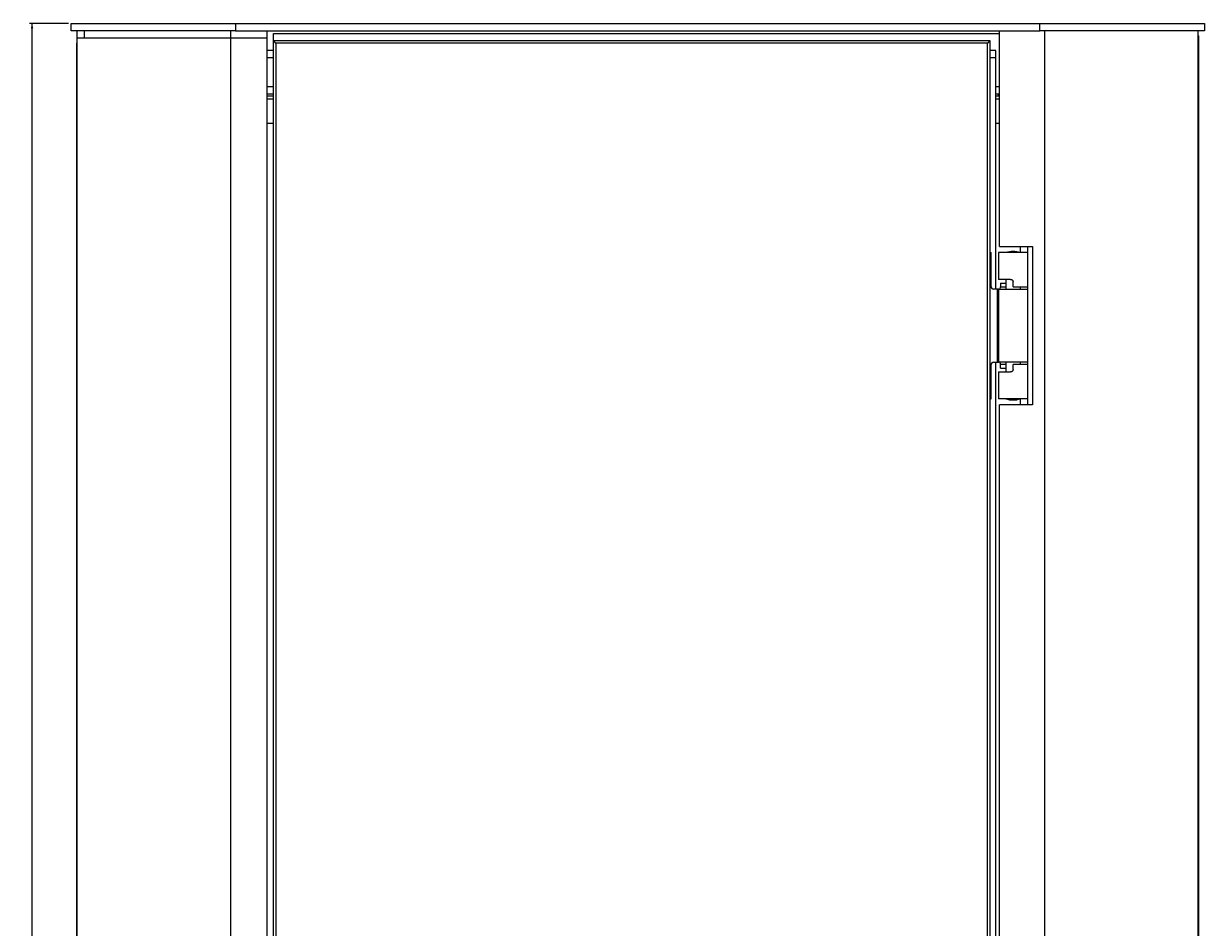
# Model space of a CAD drawing. Header units: millimetres. Extents: x 30 to 1061, y 34 to 1177.
# Tile 4 of 5: x 54 to 539, y 806 to 1177. Entities that reach past the tile are written whole.
import ezdxf

# ---------------------------------------------------------------- set-up
doc = ezdxf.new("R2010")
doc.units = ezdxf.units.MM
doc.layers.add('FORMAT', color=7, linetype='Continuous')
doc.styles.add('SLDTEXTSTYLE0', font='TXT', dxfattribs={"width": 0.605})
doc.dimstyles.new('SLDDIMSTYLE0', dxfattribs={"dimtxt": 2.568319, "dimasz": 2, "dimexe": 0, "dimexo": 0.0625, "dimgap": 0.64208, "dimtad": 1, "dimrnd": 1e-09, "dimzin": 12, "dimdsep": 46, "dimtxsty": 'SLDTEXTSTYLE0', "dimsah": 1, "dimcen": 0.09, "dimadec": 0, "dimazin": 3, "dimtfac": 1, "dimtofl": 0, "dimtmove": 0, "dimatfit": 3, "dimfxl": 0, "dimfrac": 2, "dimtolj": 1, "dimtzin": 12, "dimarcsym": 0})

# ---------------------------------------------------------------- blocks, each defined once
blk = doc.blocks.new('_D')
at = {"layer": 'FORMAT'}
for p, q in [((72.88, 1177.32), (56.88, 1177.32)), ((57.87, 387.32), (57.87, 1177.32)), ((147.88, 387.32), (56.88, 387.32))]:
    blk.add_line(p, q, dxfattribs=at)
for points in [[(57.87, 1177.32), (57.37, 1175.32), (58.37, 1175.32)], [(57.87, 387.32), (58.37, 389.32), (57.37, 389.32)]]:
    blk.add_solid(points, dxfattribs=at)
at = {"layer": 'FORMAT', "insert": (54.46, 779.38), "char_height": 2.646, "attachment_point": 1, "rotation": 90, "style": 'SLDTEXTSTYLE0'}
blk.add_mtext('790', dxfattribs=at)

msp = doc.modelspace()

# ---------------------------------------------------------------- linework, layer by layer
at = {"color": 7, "linetype": 'Continuous', "lineweight": 25}
for p, q in [((73.87, 1174.323), (73.87, 1177.323)), ((73.87, 1177.323), (141.37, 1177.323)), ((141.37, 1177.323), (141.37, 1174.323)), ((141.37, 1177.323), (471.37, 1177.323)), ((471.37, 1174.323), (471.37, 1177.323)), ((471.37, 1177.323), (538.87, 1177.323)), ((538.87, 1177.323), (538.87, 1174.323)), ((141.37, 1174.323), (73.87, 1174.323)), ((76.37, 1171.323), (76.37, 1174.323)), ((79.37, 1171.323), (79.37, 1174.323)), ((141.37, 1174.323), (471.37, 1174.323)), ((154.37, 1171.323), (154.37, 1174.323)), ((156.87, 1173.323), (454.87, 1173.323)), ((156.87, 1170.323), (156.87, 1173.323)), ((454.87, 1085.823), (454.87, 1174.323)), ((538.87, 1174.323), (471.37, 1174.323)), ((473.37, 435.323), (473.37, 1174.323)), ((536.37, 435.323), (536.37, 1174.323)), ((536.37, 1172.423), (536.47, 1172.323)), ((76.37, 1169.423), (76.27, 1169.323)), ((76.27, 437.323), (76.27, 1169.323)), ((76.37, 1169.323), (76.27, 1169.323)), ((76.37, 435.323), (76.37, 1171.323)), ((139.37, 1171.323), (76.37, 1171.323)), ((139.37, 435.323), (139.37, 1171.323)), ((154.37, 1171.323), (139.37, 1171.323)), ((154.37, 435.323), (154.37, 1171.323)), ((157.87, 1169.323), (156.87, 1170.323)), ((156.87, 1170.323), (450.87, 1170.323)), ((156.87, 436.323), (156.87, 1170.323)), ((449.87, 1169.323), (157.87, 1169.323)), ((157.87, 1169.323), (157.87, 437.323)), ((450.87, 1170.323), (449.87, 1169.323)), ((449.87, 437.323), (449.87, 1169.323)), ((450.87, 1170.323), (450.87, 436.323)), ((536.47, 1172.323), (536.47, 437.323)), ((156.87, 1166.323), (154.37, 1166.323)), ((156.87, 1163.323), (154.37, 1163.323)), ((453.37, 1166.323), (450.87, 1166.323)), ((453.37, 1163.323), (450.87, 1163.323)), ((453.37, 1163.323), (453.37, 1166.323)), ((453.37, 1068.323), (453.37, 1163.323)), ((156.87, 1151.323), (154.37, 1151.323)), ((156.87, 1148.323), (154.37, 1148.323)), ((454.87, 1151.323), (453.37, 1151.323)), ((454.87, 1148.323), (453.37, 1148.323)), ((454.37, 1147.532), (454.37, 1148.323)), ((156.87, 1147.523), (154.37, 1147.523)), ((454.87, 1147.523), (453.37, 1147.523)), ((154.37, 1136.423), (156.87, 1136.423)), ((453.37, 1136.423), (454.87, 1136.423)), ((454.87, 1085.823), (468.37, 1085.823)), ((463.37, 1083.323), (463.37, 1085.823)), ((466.37, 1020.823), (466.37, 1085.823)), ((468.37, 1085.823), (468.37, 1020.823)), ((450.87, 1083.323), (451.37, 1083.323)), ((451.37, 1069.323), (451.37, 1083.323)), ((454.37, 1083.323), (454.37, 1072.323)), ((466.37, 1083.323), (454.37, 1083.323)), ((466.37, 1069.323), (466.37, 1083.323)), ((459.37, 1072.323), (454.37, 1072.323)), ((455.223, 1070.823), (455.223, 1069.323)), ((455.223, 1070.823), (457.37, 1070.823)), ((457.37, 1072.323), (457.37, 1068.323)), ((460.37, 1069.323), (460.37, 1071.323)), ((453.875, 1068.323), (452.37, 1068.323)), ((453.875, 1068.323), (453.875, 1038.323)), ((454.37, 1068.323), (453.875, 1068.323)), ((454.37, 1068.323), (454.37, 1038.323)), ((454.37, 1068.323), (466.37, 1068.323)), ((460.37, 1069.323), (466.37, 1069.323)), ((463.37, 1068.323), (463.37, 1069.323)), ((463.37, 1068.323), (463.37, 1069.323)), ((466.37, 1038.323), (466.37, 1068.323)), ((451.37, 1023.323), (451.37, 1037.323)), ((452.37, 1038.323), (453.875, 1038.323)), ((453.37, 566.323), (453.37, 1038.323)), ((453.875, 1038.323), (454.37, 1038.323)), ((466.37, 1038.323), (454.37, 1038.323)), ((455.223, 1035.823), (455.223, 1037.323)), ((457.37, 1038.323), (457.37, 1034.323)), ((460.37, 1035.323), (460.37, 1037.323)), ((466.37, 1037.323), (460.37, 1037.323)), ((463.37, 1037.323), (463.37, 1038.323)), ((463.37, 1037.323), (463.37, 1038.323)), ((466.37, 1023.323), (466.37, 1037.323)), ((454.37, 1034.323), (454.37, 1023.323)), ((454.37, 1034.323), (459.37, 1034.323)), ((455.223, 1035.823), (457.37, 1035.823)), ((450.87, 1023.323), (451.37, 1023.323)), ((466.37, 1023.323), (454.37, 1023.323)), ((463.37, 1020.823), (463.37, 1023.323)), ((454.87, 583.823), (454.87, 1020.823)), ((468.37, 1020.823), (454.87, 1020.823))]:
    msp.add_line(p, q, dxfattribs=at)
at = {"color": 8, "linetype": 'Continuous', "lineweight": 25}
for p, q in [((139.37, 1171.323), (139.37, 1174.323)), ((154.37, 1146.423), (156.87, 1146.423)), ((453.37, 1146.423), (454.87, 1146.423)), ((455.223, 1069.323), (457.37, 1069.323)), ((457.37, 1037.323), (455.223, 1037.323))]:
    msp.add_line(p, q, dxfattribs=at)
at = {"color": 7, "linetype": 'Continuous', "lineweight": 25}
for centre, radius, start, end in [((460.37, 1074.573), 9.25, 71.07536, 108.92464), ((452.37, 1069.323), 1, 180, 270), ((452.37, 1037.323), 1, 90, 180), ((460.37, 1032.073), 9.25, 251.07536, 288.92464)]:
    msp.add_arc(centre, radius, start, end, dxfattribs=at)
for points, knots in [([(459.37, 1072.323), (459.481, 1072.312), (459.703, 1072.291), (460.002, 1072.121), (460.229, 1071.87), (460.352, 1071.588), (460.365, 1071.4), (460.37, 1071.323)], [0, 0, 0, 0, 0.21386004, 0.42780071, 0.64020497, 0.85327628, 1, 1, 1, 1]), ([(454.781, 1068.323), (454.824, 1068.334), (454.909, 1068.355), (455.042, 1068.525), (455.151, 1068.776), (455.214, 1069.058), (455.22, 1069.246), (455.223, 1069.323)], [0, 0, 0, 0, 0.21386038, 0.42780328, 0.64020447, 0.85327664, 1, 1, 1, 1]), ([(455.223, 1037.323), (455.217, 1037.436), (455.206, 1037.66), (455.119, 1037.96), (455.001, 1038.185), (454.88, 1038.306), (454.809, 1038.318), (454.781, 1038.323)], [0, 0, 0, 0, 0.2140359, 0.4281, 0.6418696, 0.8546207, 1, 1, 1, 1]), ([(460.37, 1035.323), (460.359, 1035.211), (460.337, 1034.986), (460.164, 1034.687), (459.912, 1034.461), (459.63, 1034.341), (459.445, 1034.328), (459.37, 1034.323)], [0, 0, 0, 0, 0.2140402, 0.4280805, 0.6418581, 0.8546239, 1, 1, 1, 1])]:
    msp.add_open_spline(points, degree=3, knots=knots, dxfattribs=at)

# ---------------------------------------------------------------- dimensions: what is measured, and where the dimension line sits
at = {"layer": 'FORMAT'}
dim = msp.add_linear_dim(base=(57.87, 1177.323), p1=(148.87, 387.323), p2=(73.87, 1177.323), angle=90, dimstyle='SLDDIMSTYLE0', dxfattribs=at)
dim.commit()
dim.dimension.update_dxf_attribs({"geometry": '_D', "text_midpoint": (57.87, 782.323), "dimtype": 160})

doc.saveas('drawing.dxf')
